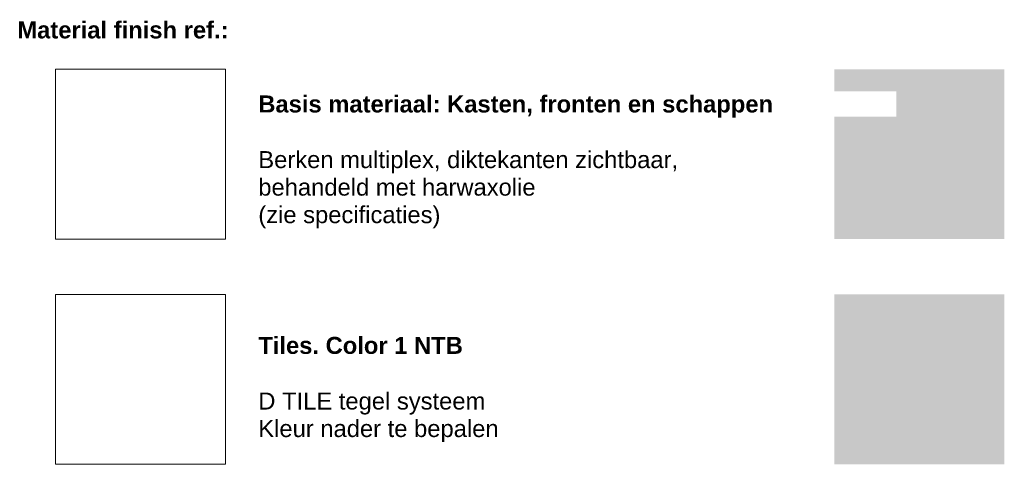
# Model space of a CAD drawing. Header units: millimetres. Extents: x -11715 to 35892, y -9103 to 19366.
# Tile 2 of 12: x -11715 to -134, y 14131 to 19366. Entities that reach past the tile are written whole.
import ezdxf

# ---------------------------------------------------------------- set-up
doc = ezdxf.new("R2010")
doc.units = ezdxf.units.MM
doc.linetypes.add('Dash', pattern=[6.35, 3.175, -3.175])
for name, color, linetype, lineweight in [('A09-G--', 8, 'Dash', 5), ('A09-NT--1', 7, 'Continuous', 5), ('Detail Items-1', 251, 'Continuous', 5), ('Detail Items-2', 9, 'Continuous', 5)]:
    doc.layers.add(name, color=color, linetype=linetype, lineweight=lineweight)
doc.styles.add('Arial', font='arial.ttf', dxfattribs={"height": 200})
doc.styles.add('Arial_B', font='arialbd.ttf', dxfattribs={"height": 200})
picture_1 = doc.add_image_def('image2.jpg', size_in_pixel=(1021, 1021))
picture_2 = doc.add_image_def('image5.png', size_in_pixel=(209, 188))

msp = doc.modelspace()

# ---------------------------------------------------------------- hatches: boundary and pattern name
at = {"layer": 'Detail Items-1'}
msp.add_hatch(color=256, dxfattribs=at).paths.add_polyline_path([(-133.8, 14131.4), (-133.8, 16131.4), (-2133.8, 16131.4), (-2133.8, 14131.4)])
at = {"layer": 'Detail Items-2'}
msp.add_hatch(color=256, dxfattribs=at).paths.add_polyline_path([(-133.8, 16782.7), (-133.8, 18782.7), (-2133.8, 18782.7), (-2133.8, 16782.7)])

# ---------------------------------------------------------------- texts
at = {"layer": 'A09-NT--1', "char_height": 200, "attachment_point": 1, "bg_fill": 3, "box_fill_scale": 1.25, "bg_fill_color": 256, "bg_fill_true_color": 13158600, "bg_fill_transparency": 0}
for s, insert, width, style in [('Material finish ref.:', (-11743.1, 19345.5), 3070.463, 'Arial_B'), ('Basis materiaal: Kasten, fronten en schappen', (-8908.9, 18473.7), 7455.694, 'Arial_B'), ('Berken multiplex, diktekanten zichtbaar,', (-8908.9, 17818.9), 6140.926, 'Arial'), ('(zie specificaties)', (-8908.9, 17170.7), 2677.636, 'Arial'), ('Tiles. Color 1 NTB', (-8908.9, 15631.5), 2982.278, 'Arial_B'), ('D TILE tegel systeem', (-8908.9, 14976.7), 3310.969, 'Arial')]:
    msp.add_mtext(s, dxfattribs=dict(at, insert=insert, width=width, style=style))

# ---------------------------------------------------------------- pictures from other files: only their frames are drawn
at = {"layer": 'A09-G--'}
image = msp.add_image(picture_1, insert=(-11292.7, 16782.7), size_in_units=(2000, 2000), dxfattribs=at)
image.dxf.flags = 7
image = msp.add_image(picture_2, insert=(-11292.7, 14131.4), size_in_units=(2000, 2000), dxfattribs=at)
image.dxf.flags = 7

# ---------------------------------------------------------------- next in the draw order: texts
at = {"layer": 'A09-NT--1', "char_height": 200, "attachment_point": 1, "style": 'Arial', "bg_fill": 3, "box_fill_scale": 1.25, "bg_fill_color": 256, "bg_fill_true_color": 13158600, "bg_fill_transparency": 0}
for s, insert, width in [('behandeld met harwaxolie', (-8908.9, 17494.8), 4032.488), ('Kleur nader te bepalen', (-8908.9, 14652.6), 3503.374)]:
    msp.add_mtext(s, dxfattribs=dict(at, insert=insert, width=width))

doc.saveas('drawing.dxf')
